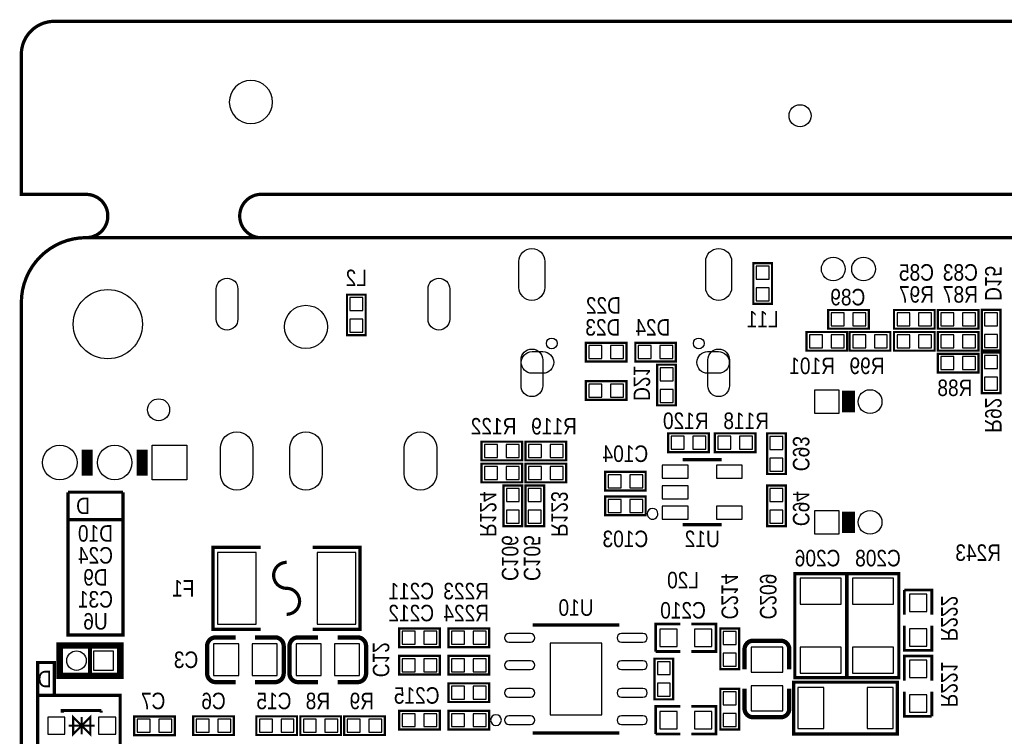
# Model space of a CAD drawing. Extents: x 0 to 176, y -10 to 100.
# Tile 3 of 6: x 0 to 45, y 67 to 100. Entities that reach past the tile are written whole.
import ezdxf
from ezdxf.enums import TextEntityAlignment as Align

# ---------------------------------------------------------------- set-up
doc = ezdxf.new("R2010")
doc.units = 0
doc.layers.add('DXF', color=140, linetype='CONTINUOUS')

msp = doc.modelspace()

# ---------------------------------------------------------------- linework, layer by layer
at = {"layer": 'DXF'}
for points, const_width in [([(2.999994, 90.000099, 0.999992), (2.999994, 92.000095), (0, 92.000095), (0, 98.476079, -0.414214), (1.524, 100.000079), (148.476005, 100.000079, -0.414214), (150.000005, 98.476079), (150.000005, 92.000095)], 0.1524), ([(2.999994, 0), (147.000011, 0, 0.41421), (150.000005, 2.999994), (150.000005, 87.000105, 0.414209), (147.000011, 90.000099), (2.999994, 90.000099, 0.414212), (0, 87.000105), (0, 2.999994, 0.414214), (2.999994, 0)], 0.1524), ([(12.269394, 73.787, -1), (12.269394, 74.986896)], 0.150089), ([(12.269394, 73.787, -1), (12.269394, 72.587104)], 0.150089), ([(8.594496, 69.85), (8.594293, 71.12, -0.414214), (8.994292, 71.519999)], 0.199898), ([(10.814482, 71.519999), (11.734495, 71.519999, -0.414214), (12.134494, 71.12)], 0.199898), ([(12.404293, 69.85), (12.404293, 71.12, -0.414214), (12.804292, 71.519999)], 0.199898), ([(14.624482, 71.519999), (15.544495, 71.519999, -0.414375), (15.944291, 71.12)], 0.199898), ([(12.134494, 71.12), (12.134494, 69.85, -0.414214), (11.734495, 69.450001)], 0.199898), ([(15.944291, 71.12), (15.944494, 69.85, -0.414214), (15.544495, 69.450001)], 0.199898), ([(33.4518, 70.046088), (33.4518, 70.966101, -0.414375), (33.851799, 71.365897)], 0.199898), ([(33.851799, 71.365897), (35.121799, 71.366101, -0.414214), (35.521798, 70.966101)], 0.199898), ([(9.914306, 69.450001), (8.994292, 69.450001, -0.414375), (8.594496, 69.85)], 0.199898), ([(13.724306, 69.450001), (12.804292, 69.450001, -0.414214), (12.404293, 69.85)], 0.199898), ([(35.521798, 69.145912), (35.521798, 68.225899, -0.414214), (35.121799, 67.825899)], 0.199898), ([(35.121799, 67.825899), (33.851799, 67.825899, -0.414214), (33.4518, 68.225899)], 0.199898)]:
    msp.add_lwpolyline(points, format="xyb", dxfattribs=dict(at, const_width=const_width))
for points in [[(11.619992, 96.270089, 1), (9.619996, 96.270089, 1)], [(0, 2.999994), (0, 87.000105, -0.414212), (2.999994, 90.000099), (147.000011, 90.000099, -0.414209), (150.000005, 87.000105), (150.000005, 2.999994, -0.41421), (147.000011, 0), (2.999994, 0, -0.414214)], [(23.013949, 87.699952), (23.013949, 88.900051, -1), (24.213845, 88.900051), (24.213845, 87.699952, -1)], [(31.653963, 87.699952), (31.653963, 88.900051, -1), (32.853859, 88.900051), (32.853859, 87.699952, -1)], [(10.015195, 87.626444), (10.015195, 86.226955, -1), (9.014384, 86.226955), (9.014384, 87.626444, -1)], [(19.814616, 87.626444), (19.814616, 86.226955, -1), (18.813805, 86.226955), (18.813805, 87.626444, -1)], [(23.113898, 83.150151), (23.113898, 84.350047, -1), (24.113896, 84.350047), (24.113896, 83.150151, -1)], [(23.623943, 84.729879), (24.124044, 84.729879, -1), (24.124044, 83.729881), (23.623943, 83.729881, -1)], [(31.743764, 84.729879), (32.243865, 84.729879, -1), (32.243865, 83.729881), (31.743764, 83.729881, -1)], [(31.753912, 83.150151), (31.753912, 84.350047, -1), (32.75391, 84.350047), (32.75391, 83.150151, -1)], [(10.714444, 80.274947), (10.714444, 79.075051, -1), (9.214345, 79.075051), (9.214345, 80.274947, -1)], [(13.914844, 80.274947), (13.914844, 79.075051, -1), (12.414745, 79.075051), (12.414745, 80.274947, -1)], [(19.21336, 80.274947), (19.21336, 79.075051, -1), (17.713261, 79.075051), (17.713261, 80.274947, -1)], [(29.445991, 77.232002, 1), (28.946009, 77.231998, 1)], [(23.554106, 71.701), (22.554108, 71.701, 1), (22.554108, 71.301), (23.554106, 71.301, 1)], [(28.753892, 71.701), (27.753894, 71.701, 1), (27.753894, 71.301), (28.753892, 71.301, 1)], [(23.554106, 70.431), (22.554108, 70.431, 1), (22.554108, 70.031), (23.554106, 70.031, 1)], [(28.753892, 70.431), (27.753894, 70.431, 1), (27.753894, 70.031), (28.753892, 70.031, 1)], [(23.554106, 69.161), (22.554108, 69.161, 1), (22.554108, 68.761), (23.554106, 68.761, 1)], [(28.753892, 69.161), (27.753894, 69.161, 1), (27.753894, 68.761), (28.753892, 68.761, 1)], [(22.203893, 67.696105, 1), (21.704107, 67.695895, 1)], [(23.554106, 67.891), (22.554108, 67.891, 1), (22.554108, 67.491), (23.554106, 67.491, 1)], [(28.753892, 67.891), (27.753894, 67.891, 1), (27.753894, 67.491), (28.753892, 67.491, 1)]]:
    msp.add_lwpolyline(points, format="xyb", close=True, dxfattribs=at)
msp.add_lwpolyline([(10.999978, 90.000099, 0.150012, 0.150012, -0.899993), (10.999978, 92.000095, 0.1524, 0.1524, 0), (71.00001, 92.000095, 0.150012, 0.150012, -0.999992), (71.00001, 90.000099, 0.150012, 0.150012, 0)], format="xyseb", dxfattribs=at)
for points, const_width in [([(33.8582, 88.8238), (33.8582, 86.9442), (34.7218, 86.9442), (34.7218, 88.8238), (33.8582, 88.8238)], 0.1016), ([(15.0622, 87.366602), (15.0622, 85.487002), (15.9258, 85.487002), (15.9258, 87.366602), (15.0622, 87.366602)], 0.1016), ([(39.195807, 86.653903), (37.316207, 86.653903), (37.316207, 85.790303), (39.195807, 85.790303), (39.195807, 86.653903)], 0.1016), ([(40.364207, 85.790303), (42.243807, 85.790303), (42.243807, 86.653903), (40.364207, 86.653903), (40.364207, 85.790303)], 0.1016), ([(44.2722, 86.653903), (42.3926, 86.653903), (42.3926, 85.790303), (44.2722, 85.790303), (44.2722, 86.653903)], 0.1016), ([(45.2882, 84.7852), (45.2882, 86.6648), (44.4246, 86.6648), (44.4246, 84.7852), (45.2882, 84.7852)], 0.1016), ([(38.196012, 85.637903), (36.316412, 85.637903), (36.316412, 84.774303), (38.196012, 84.774303), (38.196012, 85.637903)], 0.1016), ([(40.195602, 85.637903), (38.316002, 85.637903), (38.316002, 84.774303), (40.195602, 84.774303), (40.195602, 85.637903)], 0.1016), ([(40.364207, 84.774303), (42.243807, 84.774303), (42.243807, 85.637903), (40.364207, 85.637903), (40.364207, 84.774303)], 0.1016), ([(42.3926, 84.774303), (44.2722, 84.774303), (44.2722, 85.637903), (42.3926, 85.637903), (42.3926, 84.774303)], 0.1016), ([(26.1112, 84.2772), (27.9908, 84.2772), (27.9908, 85.1408), (26.1112, 85.1408), (26.1112, 84.2772)], 0.1016), ([(30.2768, 85.1408), (28.3972, 85.1408), (28.3972, 84.2772), (30.2768, 84.2772), (30.2768, 85.1408)], 0.1016), ([(44.4246, 84.690991), (44.4246, 82.811391), (45.2882, 82.811391), (45.2882, 84.690991), (44.4246, 84.690991)], 0.1016), ([(44.2722, 84.6328), (42.3926, 84.6328), (42.3926, 83.7692), (44.2722, 83.7692), (44.2722, 84.6328)], 0.1016), ([(29.4132, 84.1248), (29.4132, 82.2452), (30.2768, 82.2452), (30.2768, 84.1248), (29.4132, 84.1248)], 0.1016), ([(27.9908, 83.3628), (26.1112, 83.3628), (26.1112, 82.4992), (27.9908, 82.4992), (27.9908, 83.3628)], 0.1016), ([(38.256007, 81.919089), (38.256007, 82.919291)], 0.599897), ([(23.1648, 80.5688), (21.2852, 80.5688), (21.2852, 79.7052), (23.1648, 79.7052), (23.1648, 80.5688)], 0.1016), ([(23.3172, 79.7052), (25.1968, 79.7052), (25.1968, 80.5688), (23.3172, 80.5688), (23.3172, 79.7052)], 0.1016), ([(29.9212, 80.0862), (31.8008, 80.0862), (31.8008, 80.9498), (29.9212, 80.9498), (29.9212, 80.0862)], 0.1016), ([(33.9598, 80.9498), (32.0802, 80.9498), (32.0802, 80.0862), (33.9598, 80.0862), (33.9598, 80.9498)], 0.1016), ([(35.3568, 79.0702), (35.3568, 80.9498), (34.4932, 80.9498), (34.4932, 79.0702), (35.3568, 79.0702)], 0.1016), ([(3.048, 79.001595), (3.048, 80.201491)], 0.500101), ([(5.588, 79.001595), (5.588, 80.201491)], 0.500101), ([(32.395897, 79.732099), (30.596103, 79.732099)], 0.150089), ([(23.1648, 79.5528), (21.2852, 79.5528), (21.2852, 78.6892), (23.1648, 78.6892), (23.1648, 79.5528)], 0.1016), ([(23.3172, 78.6892), (25.1968, 78.6892), (25.1968, 79.5528), (23.3172, 79.5528), (23.3172, 78.6892)], 0.1016), ([(28.8798, 79.1718), (27.0002, 79.1718), (27.0002, 78.3082), (28.8798, 78.3082), (28.8798, 79.1718)], 0.1016), ([(22.3012, 78.5368), (22.3012, 76.6572), (23.1648, 76.6572), (23.1648, 78.5368), (22.3012, 78.5368)], 0.1016), ([(23.3172, 78.5368), (23.3172, 76.6572), (24.1808, 76.6572), (24.1808, 78.5368), (23.3172, 78.5368)], 0.1016), ([(34.4932, 78.5368), (34.4932, 76.6572), (35.3568, 76.6572), (35.3568, 78.5368), (34.4932, 78.5368)], 0.1016), ([(2.159, 78.232), (4.699, 78.232)], 0.1524), ([(2.159, 78.232), (2.159, 71.628), (4.699, 71.628), (4.699, 78.232)], 0.1524), ([(28.8798, 78.0288), (27.0002, 78.0288), (27.0002, 77.1652), (28.8798, 77.1652), (28.8798, 78.0288)], 0.1016), ([(38.256007, 76.338201), (38.256007, 77.338403)], 0.599897), ([(2.159, 76.962), (4.699, 76.962)], 0.1524), ([(30.596103, 76.731901), (32.395897, 76.731901)], 0.150089), ([(11.069498, 75.686895), (8.869401, 75.686895), (8.869401, 71.887105), (11.069498, 71.887105)], 0.150089), ([(13.46929, 71.887105), (15.669387, 71.887105), (15.669387, 75.686895), (13.46929, 75.686895)], 0.150089), ([(35.775849, 72.659748), (35.775849, 74.459846), (38.175641, 74.459846), (38.175641, 69.659856), (35.775849, 69.659856), (35.775849, 72.659748)], 0.150089), ([(38.188849, 72.659748), (38.188849, 74.459846), (40.588641, 74.459846), (40.588641, 69.659856), (38.188849, 69.659856), (38.188849, 72.659748)], 0.150089), ([(42.11259, 72.5678), (42.11259, 73.7108), (40.84259, 73.7108)], 0.127), ([(40.84259, 73.7108), (40.84259, 72.5678)], 0.127), ([(17.4752, 71.0692), (19.3548, 71.0692), (19.3548, 71.9328), (17.4752, 71.9328), (17.4752, 71.0692)], 0.1016), ([(19.7612, 71.0692), (21.6408, 71.0692), (21.6408, 71.9328), (19.7612, 71.9328), (19.7612, 71.0692)], 0.1016), ([(27.653996, 72.096097), (23.654004, 72.096097)], 0.150089), ([(30.48, 72.136), (29.337, 72.136), (29.337, 70.866)], 0.127), ([(30.988, 70.866), (32.131, 70.866), (32.131, 72.136), (30.988, 72.136)], 0.127), ([(32.3342, 71.9328), (32.3342, 70.0532), (33.1978, 70.0532), (33.1978, 71.9328), (32.3342, 71.9328)], 0.1016), ([(40.84259, 72.0598), (40.84259, 70.9168), (42.11259, 70.9168), (42.11259, 72.0598)], 0.127), ([(8.994292, 71.519999), (9.914306, 71.519999)], 0.199898), ([(12.804292, 71.519999), (13.724306, 71.519999)], 0.199898), ([(4.27609, 71.145095), (1.775993, 71.145095), (1.775993, 69.745098), (4.576089, 69.745098), (4.576089, 71.145095), (4.27609, 71.145095)], 0.299999), ([(3.175991, 71.145095), (3.175991, 69.745098)], 0.199898), ([(35.521798, 70.966101), (35.521798, 70.046088)], 0.199898), ([(17.4752, 69.7992), (19.3548, 69.7992), (19.3548, 70.6628), (17.4752, 70.6628), (17.4752, 69.7992)], 0.1016), ([(19.7612, 69.7992), (21.6408, 69.7992), (21.6408, 70.6628), (19.7612, 70.6628), (19.7612, 69.7992)], 0.1016), ([(29.337, 70.866), (30.48, 70.866)], 0.127), ([(42.11259, 69.5198), (42.11259, 70.6628), (40.84259, 70.6628), (40.84259, 69.5198)], 0.127), ([(0.762, 68.834), (0.762, 56.769), (4.572, 56.769), (4.572, 68.834), (0.762, 68.834), (0.762, 70.358), (1.524, 70.358), (1.524, 68.834)], 0.1524), ([(29.2862, 70.5358), (29.2862, 68.6562), (30.1498, 68.6562), (30.1498, 70.5358), (29.2862, 70.5358)], 0.1016), ([(11.734495, 69.450001), (10.814482, 69.450001)], 0.199898), ([(15.544495, 69.450001), (14.624482, 69.450001)], 0.199898), ([(21.6408, 69.3928), (19.7612, 69.3928), (19.7612, 68.5292), (21.6408, 68.5292), (21.6408, 69.3928)], 0.1016), ([(33.4518, 68.225899), (33.4518, 69.145912)], 0.199898), ([(38.718541, 69.449645), (40.518639, 69.449645), (40.518639, 67.049853), (35.718648, 67.049853), (35.718648, 69.449645), (38.718541, 69.449645)], 0.150089), ([(33.1978, 67.2592), (33.1978, 69.1388), (32.3342, 69.1388), (32.3342, 67.2592), (33.1978, 67.2592)], 0.1016), ([(40.84259, 69.0118), (40.84259, 67.8688), (42.11259, 67.8688)], 0.127), ([(42.11259, 67.8688), (42.11259, 69.0118)], 0.127), ([(30.48, 68.326), (29.337, 68.326), (29.337, 67.056)], 0.127), ([(30.988, 67.056), (32.131, 67.056), (32.131, 68.326), (30.988, 68.326)], 0.127), ([(3.693897, 68.136999), (1.894103, 68.136999), (1.894103, 68.036897)], 0.150089), ([(2.794, 67.437), (3.193999, 67.037001), (3.193999, 67.836999), (2.794, 67.437), (2.394001, 67.836999), (2.394001, 67.037001), (2.794, 67.437)], 0.100101), ([(2.794, 67.037001), (2.794, 67.836999)], 0.100101), ([(3.693897, 68.136999), (3.693897, 68.036897)], 0.150089), ([(5.218201, 67.000095), (7.097801, 67.000095), (7.097801, 67.863695), (5.218201, 67.863695), (5.218201, 67.000095)], 0.1016), ([(9.8298, 67.8688), (7.9502, 67.8688), (7.9502, 67.0052), (9.8298, 67.0052), (9.8298, 67.8688)], 0.1016), ([(12.7508, 67.8688), (10.8712, 67.8688), (10.8712, 67.0052), (12.7508, 67.0052), (12.7508, 67.8688)], 0.1016), ([(14.7828, 67.8688), (12.9032, 67.8688), (12.9032, 67.0052), (14.7828, 67.0052), (14.7828, 67.8688)], 0.1016), ([(14.9352, 67.0052), (16.8148, 67.0052), (16.8148, 67.8688), (14.9352, 67.8688), (14.9352, 67.0052)], 0.1016), ([(17.4752, 67.2592), (19.3548, 67.2592), (19.3548, 68.1228), (17.4752, 68.1228), (17.4752, 67.2592)], 0.1016), ([(21.6408, 68.1228), (19.7612, 68.1228), (19.7612, 67.2592), (21.6408, 67.2592), (21.6408, 68.1228)], 0.1016), ([(3.393897, 67.437), (2.194103, 67.437)], 0.100101), ([(27.653996, 67.095903), (23.654004, 67.095903)], 0.150089), ([(29.337, 67.056), (30.48, 67.056)], 0.127)]:
    msp.add_lwpolyline(points, dxfattribs=dict(at, const_width=const_width))
for points in [[(34.589695, 88.683592), (33.990305, 88.683592), (33.990305, 88.084203), (34.589695, 88.084203)], [(34.589695, 87.683797), (33.990305, 87.683797), (33.990305, 87.084408), (34.589695, 87.084408)], [(15.793695, 87.226394), (15.194305, 87.226394), (15.194305, 86.627005), (15.793695, 86.627005)], [(15.793695, 86.226599), (15.194305, 86.226599), (15.194305, 85.62721), (15.793695, 85.62721)], [(38.055804, 85.922409), (38.055804, 86.521798), (37.456415, 86.521798), (37.456415, 85.922409)], [(39.055599, 85.922409), (39.055599, 86.521798), (38.45621, 86.521798), (38.45621, 85.922409)], [(40.504415, 86.521798), (40.504415, 85.922409), (41.103804, 85.922409), (41.103804, 86.521798)], [(41.50421, 86.521798), (41.50421, 85.922409), (42.103599, 85.922409), (42.103599, 86.521798)], [(43.132197, 85.922409), (43.132197, 86.521798), (42.532808, 86.521798), (42.532808, 85.922409)], [(44.131992, 85.922409), (44.131992, 86.521798), (43.532603, 86.521798), (43.532603, 85.922409)], [(44.556705, 85.925203), (45.156095, 85.925203), (45.156095, 86.524592), (44.556705, 86.524592)], [(37.056009, 84.906409), (37.056009, 85.505798), (36.45662, 85.505798), (36.45662, 84.906409)], [(38.055804, 84.906409), (38.055804, 85.505798), (37.456415, 85.505798), (37.456415, 84.906409)], [(39.055599, 84.906409), (39.055599, 85.505798), (38.45621, 85.505798), (38.45621, 84.906409)], [(40.055394, 84.906409), (40.055394, 85.505798), (39.456004, 85.505798), (39.456004, 84.906409)], [(40.504415, 85.505798), (40.504415, 84.906409), (41.103804, 84.906409), (41.103804, 85.505798)], [(41.50421, 85.505798), (41.50421, 84.906409), (42.103599, 84.906409), (42.103599, 85.505798)], [(42.532808, 85.505798), (42.532808, 84.906409), (43.132197, 84.906409), (43.132197, 85.505798)], [(43.532603, 85.505798), (43.532603, 84.906409), (44.131992, 84.906409), (44.131992, 85.505798)], [(44.556705, 84.925408), (45.156095, 84.925408), (45.156095, 85.524797), (44.556705, 85.524797)], [(26.251408, 85.008695), (26.251408, 84.409305), (26.850797, 84.409305), (26.850797, 85.008695)], [(27.251203, 85.008695), (27.251203, 84.409305), (27.850592, 84.409305), (27.850592, 85.008695)], [(29.136797, 84.409305), (29.136797, 85.008695), (28.537408, 85.008695), (28.537408, 84.409305)], [(30.136592, 84.409305), (30.136592, 85.008695), (29.537203, 85.008695), (29.537203, 84.409305)], [(43.132197, 83.901305), (43.132197, 84.500695), (42.532808, 84.500695), (42.532808, 83.901305)], [(44.131992, 83.901305), (44.131992, 84.500695), (43.532603, 84.500695), (43.532603, 83.901305)], [(45.156095, 84.550783), (44.556705, 84.550783), (44.556705, 83.951394), (45.156095, 83.951394)], [(30.144695, 83.984592), (29.545305, 83.984592), (29.545305, 83.385203), (30.144695, 83.385203)], [(45.156095, 83.550989), (44.556705, 83.550989), (44.556705, 82.951599), (45.156095, 82.951599)], [(26.850797, 82.631305), (26.850797, 83.230695), (26.251408, 83.230695), (26.251408, 82.631305)], [(27.850592, 82.631305), (27.850592, 83.230695), (27.251203, 83.230695), (27.251203, 82.631305)], [(30.144695, 82.984797), (29.545305, 82.984797), (29.545305, 82.385408), (30.144695, 82.385408)], [(36.705946, 81.869128), (36.705946, 82.969227), (37.806046, 82.969227), (37.806046, 81.869128)], [(30.061408, 80.817695), (30.061408, 80.218305), (30.660797, 80.218305), (30.660797, 80.817695)], [(31.061203, 80.817695), (31.061203, 80.218305), (31.660592, 80.218305), (31.660592, 80.817695)], [(32.819797, 80.218305), (32.819797, 80.817695), (32.220408, 80.817695), (32.220408, 80.218305)], [(33.819592, 80.218305), (33.819592, 80.817695), (33.220203, 80.817695), (33.220203, 80.218305)], [(34.625305, 80.210203), (35.224695, 80.210203), (35.224695, 80.809592), (34.625305, 80.809592)], [(7.657948, 80.401541), (7.657948, 78.801646), (6.058052, 78.801646), (6.058052, 80.401541)], [(22.024797, 79.837305), (22.024797, 80.436695), (21.425408, 80.436695), (21.425408, 79.837305)], [(23.024592, 79.837305), (23.024592, 80.436695), (22.425203, 80.436695), (22.425203, 79.837305)], [(23.457408, 80.436695), (23.457408, 79.837305), (24.056797, 79.837305), (24.056797, 80.436695)], [(24.457203, 80.436695), (24.457203, 79.837305), (25.056592, 79.837305), (25.056592, 80.436695)], [(34.625305, 79.210408), (35.224695, 79.210408), (35.224695, 79.809797), (34.625305, 79.809797)], [(22.024797, 78.821305), (22.024797, 79.420695), (21.425408, 79.420695), (21.425408, 78.821305)], [(23.024592, 78.821305), (23.024592, 79.420695), (22.425203, 79.420695), (22.425203, 78.821305)], [(23.457408, 79.420695), (23.457408, 78.821305), (24.056797, 78.821305), (24.056797, 79.420695)], [(24.457203, 79.420695), (24.457203, 78.821305), (25.056592, 78.821305), (25.056592, 79.420695)], [(29.646639, 78.882316), (30.845544, 78.882316), (30.845544, 79.481705), (29.646639, 79.481705)], [(32.146456, 78.882316), (33.345361, 78.882316), (33.345361, 79.481705), (32.146456, 79.481705)], [(27.739797, 78.440305), (27.739797, 79.039695), (27.140408, 79.039695), (27.140408, 78.440305)], [(28.739592, 78.440305), (28.739592, 79.039695), (28.140203, 79.039695), (28.140203, 78.440305)], [(23.032695, 78.396592), (22.433305, 78.396592), (22.433305, 77.797203), (23.032695, 77.797203)], [(24.048695, 78.396592), (23.449305, 78.396592), (23.449305, 77.797203), (24.048695, 77.797203)], [(29.646639, 77.932305), (30.845544, 77.932305), (30.845544, 78.531695), (29.646639, 78.531695)], [(35.224695, 78.396592), (34.625305, 78.396592), (34.625305, 77.797203), (35.224695, 77.797203)], [(27.739797, 77.297305), (27.739797, 77.896695), (27.140408, 77.896695), (27.140408, 77.297305)], [(28.739592, 77.297305), (28.739592, 77.896695), (28.140203, 77.896695), (28.140203, 77.297305)], [(29.646639, 76.982295), (30.845544, 76.982295), (30.845544, 77.581684), (29.646639, 77.581684)], [(32.146456, 76.982295), (33.345361, 76.982295), (33.345361, 77.581684), (32.146456, 77.581684)], [(23.032695, 77.396797), (22.433305, 77.396797), (22.433305, 76.797408), (23.032695, 76.797408)], [(24.048695, 77.396797), (23.449305, 77.396797), (23.449305, 76.797408), (24.048695, 76.797408)], [(35.224695, 77.396797), (34.625305, 77.396797), (34.625305, 76.797408), (35.224695, 76.797408)], [(36.705946, 76.28824), (36.705946, 77.388339), (37.806046, 77.388339), (37.806046, 76.28824)], [(9.074391, 75.436997), (9.074391, 72.137003), (10.854398, 72.137003), (10.854398, 75.436997)], [(13.68439, 75.436997), (13.68439, 72.137003), (15.464396, 72.137003), (15.464396, 75.436997)], [(36.025798, 73.059798), (37.925692, 73.059798), (37.925692, 74.259694), (36.025798, 74.259694)], [(38.438798, 73.059798), (40.338693, 73.059798), (40.338693, 74.259694), (38.438798, 74.259694)], [(41.87764, 73.51395), (41.07754, 73.51395), (41.07754, 72.71385), (41.87764, 72.71385)], [(17.615408, 71.800695), (17.615408, 71.201305), (18.214797, 71.201305), (18.214797, 71.800695)], [(18.615203, 71.800695), (18.615203, 71.201305), (19.214592, 71.201305), (19.214592, 71.800695)], [(19.901408, 71.800695), (19.901408, 71.201305), (20.500797, 71.201305), (20.500797, 71.800695)], [(20.901203, 71.800695), (20.901203, 71.201305), (21.500592, 71.201305), (21.500592, 71.800695)], [(29.53385, 71.90105), (29.53385, 71.10095), (30.33395, 71.10095), (30.33395, 71.90105)], [(31.13405, 71.90105), (31.13405, 71.10095), (31.93415, 71.10095), (31.93415, 71.90105)], [(33.065695, 71.792592), (32.466305, 71.792592), (32.466305, 71.193203), (33.065695, 71.193203)], [(41.87764, 71.91375), (41.07754, 71.91375), (41.07754, 71.11365), (41.87764, 71.11365)], [(10.054412, 69.750051), (10.054412, 71.219949), (8.89442, 71.219949), (8.89442, 69.750051)], [(11.834393, 69.750051), (11.834393, 71.219949), (10.674401, 71.219949), (10.674401, 69.750051)], [(12.704407, 71.219949), (12.704407, 69.750051), (13.864399, 69.750051), (13.864399, 71.219949)], [(14.484388, 71.219949), (14.484388, 69.750051), (15.644381, 69.750051), (15.644381, 71.219949)], [(24.454002, 67.946003), (26.853998, 67.946003), (26.853998, 71.245997), (24.454002, 71.245997)], [(33.75185, 69.905994), (35.221748, 69.905994), (35.221748, 71.065987), (33.75185, 71.065987)], [(36.025798, 69.860008), (37.925692, 69.860008), (37.925692, 71.059904), (36.025798, 71.059904)], [(38.438798, 69.860008), (40.338693, 69.860008), (40.338693, 71.059904), (38.438798, 71.059904)], [(4.251033, 70.895045), (4.251033, 69.995148), (3.351136, 69.995148), (3.351136, 70.895045)], [(33.065695, 70.792797), (32.466305, 70.792797), (32.466305, 70.193408), (33.065695, 70.193408)], [(17.615408, 70.530695), (17.615408, 69.931305), (18.214797, 69.931305), (18.214797, 70.530695)], [(18.615203, 70.530695), (18.615203, 69.931305), (19.214592, 69.931305), (19.214592, 70.530695)], [(19.901408, 70.530695), (19.901408, 69.931305), (20.500797, 69.931305), (20.500797, 70.530695)], [(20.901203, 70.530695), (20.901203, 69.931305), (21.500592, 69.931305), (21.500592, 70.530695)], [(30.017695, 70.395592), (29.418305, 70.395592), (29.418305, 69.796203), (30.017695, 69.796203)], [(41.07754, 69.66585), (41.87764, 69.66585), (41.87764, 70.46595), (41.07754, 70.46595)], [(20.500797, 68.661305), (20.500797, 69.260695), (19.901408, 69.260695), (19.901408, 68.661305)], [(21.500592, 68.661305), (21.500592, 69.260695), (20.901203, 69.260695), (20.901203, 68.661305)], [(30.017695, 69.395797), (29.418305, 69.395797), (29.418305, 68.796408), (30.017695, 68.796408)], [(33.75185, 68.126013), (35.221748, 68.126013), (35.221748, 69.286006), (33.75185, 69.286006)], [(32.466305, 68.399203), (33.065695, 68.399203), (33.065695, 68.998592), (32.466305, 68.998592)], [(35.9188, 69.199697), (35.9188, 67.299802), (37.118696, 67.299802), (37.118696, 69.199697)], [(39.118591, 69.199697), (39.118591, 67.299802), (40.318487, 67.299802), (40.318487, 69.199697)], [(41.07754, 68.06565), (41.87764, 68.06565), (41.87764, 68.86575), (41.07754, 68.86575)], [(17.615408, 67.990695), (17.615408, 67.391305), (18.214797, 67.391305), (18.214797, 67.990695)], [(18.615203, 67.990695), (18.615203, 67.391305), (19.214592, 67.391305), (19.214592, 67.990695)], [(20.500797, 67.391305), (20.500797, 67.990695), (19.901408, 67.990695), (19.901408, 67.391305)], [(21.500592, 67.391305), (21.500592, 67.990695), (20.901203, 67.990695), (20.901203, 67.391305)], [(29.53385, 68.09105), (29.53385, 67.29095), (30.33395, 67.29095), (30.33395, 68.09105)], [(31.13405, 68.09105), (31.13405, 67.29095), (31.93415, 67.29095), (31.93415, 68.09105)], [(32.466305, 67.399408), (33.065695, 67.399408), (33.065695, 67.998797), (32.466305, 67.998797)], [(2.019046, 67.03695), (2.019046, 67.83705), (1.218946, 67.83705), (1.218946, 67.03695)], [(4.369054, 67.03695), (4.369054, 67.83705), (3.568954, 67.83705), (3.568954, 67.03695)], [(5.358409, 67.731589), (5.358409, 67.1322), (5.957799, 67.1322), (5.957799, 67.731589)], [(6.358204, 67.731589), (6.358204, 67.1322), (6.957593, 67.1322), (6.957593, 67.731589)], [(8.689797, 67.137305), (8.689797, 67.736695), (8.090408, 67.736695), (8.090408, 67.137305)], [(9.689592, 67.137305), (9.689592, 67.736695), (9.090203, 67.736695), (9.090203, 67.137305)], [(11.610797, 67.137305), (11.610797, 67.736695), (11.011408, 67.736695), (11.011408, 67.137305)], [(12.610592, 67.137305), (12.610592, 67.736695), (12.011203, 67.736695), (12.011203, 67.137305)], [(13.642797, 67.137305), (13.642797, 67.736695), (13.043408, 67.736695), (13.043408, 67.137305)], [(14.642592, 67.137305), (14.642592, 67.736695), (14.043203, 67.736695), (14.043203, 67.137305)], [(15.075408, 67.736695), (15.075408, 67.137305), (15.674797, 67.137305), (15.674797, 67.736695)], [(16.075203, 67.736695), (16.075203, 67.137305), (16.674592, 67.137305), (16.674592, 67.736695)]]:
    msp.add_lwpolyline(points, close=True, dxfattribs=at)
for centre, radius in [((36.019994, 95.635089), 0.508), ((37.556008, 88.550039), 0.55005), ((38.956005, 88.550039), 0.55005), ((3.999992, 86.000107), 1.599946), ((13.164795, 85.875216), 0.999503), ((24.533911, 85.10999), 0.25005), ((31.333897, 85.10999), 0.25005), ((39.256005, 82.41919), 0.55005), ((6.35, 82.042), 0.508), ((1.778, 79.601593), 0.799948), ((4.318, 79.601593), 0.799948), ((39.256005, 76.838302), 0.55005), ((2.550897, 70.445097), 0.449948)]:
    msp.add_circle(centre, radius, dxfattribs=at)

# ---------------------------------------------------------------- texts
at = {"layer": 'DXF', "text_generation_flag": 2, "width": 0.866667}
for s, p in [('L2', (15.494, 87.757)), ('C85', (41.402, 88.011)), ('C83', (43.434, 88.011)), ('C89', (38.227, 86.868)), ('R97', (41.402, 86.995)), ('R87', (43.434, 86.995)), ('D22', (26.924, 86.487)), ('L11', (34.29, 85.852)), ('D23', (26.8986, 85.471)), ('D24', (29.21, 85.471)), ('R101', (36.576, 83.693)), ('R99', (39.116, 83.693)), ('R88', (43.18, 82.677)), ('R122', (21.844, 80.899)), ('R119', (24.638, 80.899)), ('R120', (30.734, 81.153)), ('R118', (33.528, 81.153)), ('C104', (27.94, 79.629)), ('D10', (3.429, 75.946)), ('C103', (27.94, 75.692)), ('U12', (31.496, 75.692)), ('C24', (3.429, 74.93)), ('C206', (36.83, 74.803)), ('C208', (39.624, 74.803)), ('D9', (3.429, 73.914)), ('L20', (30.607, 73.787)), ('F1', (7.493, 73.406)), ('C211', (18.034, 73.279)), ('R223', (20.574, 73.279)), ('C31', (3.429, 72.898)), ('C212', (18.034, 72.263)), ('R224', (20.574, 72.263)), ('U10', (25.654, 72.517)), ('C210', (30.607, 72.39)), ('U6', (3.429, 71.882)), ('C3', (7.62, 70.104)), ('C215', (18.288, 68.453)), ('C7', (6.096, 68.199)), ('C6', (8.89, 68.199)), ('C15', (11.684, 68.199)), ('R8', (13.716, 68.199)), ('R9', (15.748, 68.199))]:
    msp.add_text(s, height=0.762, dxfattribs=at).set_placement(p, align=Align.CENTER)
for s, p in [('D15', (44.577, 87.884)), ('D21', (28.321, 83.2612)), ('R92', (44.577, 81.788)), ('C93', (35.687, 80.01)), ('R124', (21.209, 77.216)), ('R123', (24.511, 77.216)), ('C94', (35.687, 77.47)), ('C106', (22.225, 75.184)), ('C105', (23.241, 75.184)), ('C214', (32.385, 73.406)), ('C209', (34.163, 73.406)), ('R222', (42.545, 72.39)), ('C12', (16.256, 70.485)), ('R221', (42.545, 69.342))]:
    msp.add_text(s, height=0.762, rotation=270, dxfattribs=at).set_placement(p, align=Align.CENTER)
for s, p in [('D', (3.175, 77.216)), ('R243', (45.3136, 75.057)), ('D', (1.397, 69.215))]:
    msp.add_text(s, height=0.762, dxfattribs=at).set_placement(p)

doc.saveas('drawing.dxf')
